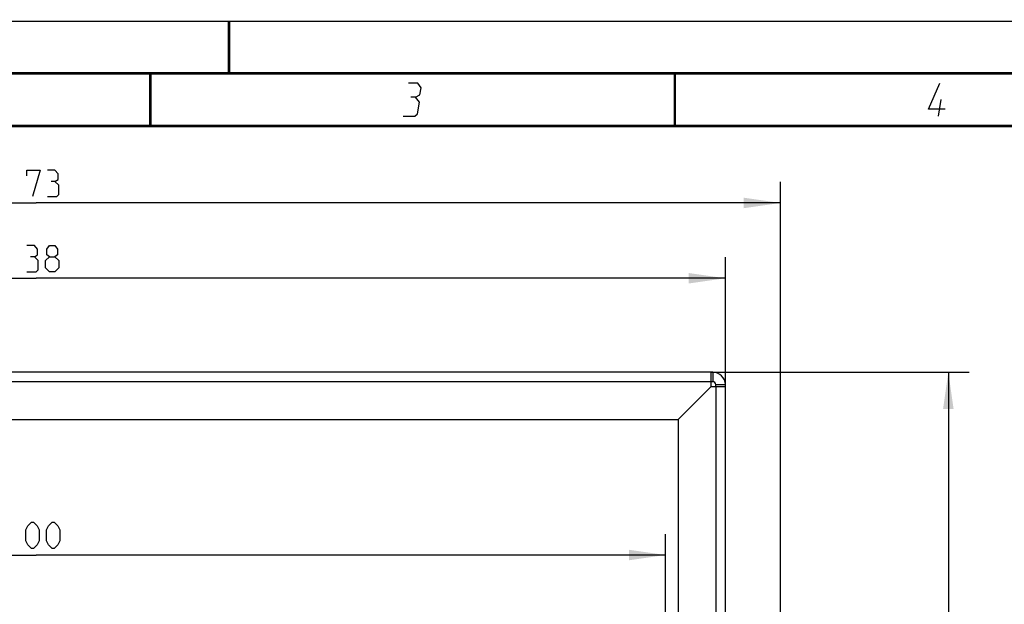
# Model space of a CAD drawing. Header units: millimetres. Extents: x 0 to 420, y 0 to 297.
# Tile 71 of 126: x 105 to 199, y 241 to 297. Entities that reach past the tile are written whole.
import ezdxf

# ---------------------------------------------------------------- set-up
doc = ezdxf.new("R2010")
doc.units = ezdxf.units.MM
doc.header["$LTSCALE"] = 23.1
doc.layers.get('0').update_dxf_attribs({"linetype": 'CONTINUOUS'})
doc.layers.add('DIM_PILOTEES', color=7, linetype='CONTINUOUS')
doc.styles.get("Standard").update_dxf_attribs({"font": 'txt', "width": 0.7})
doc.dimstyles.new('DIMSTYLE_1', dxfattribs={"dimtxt": 2.5, "dimasz": 3.5, "dimexe": 2, "dimexo": 0, "dimtad": 1, "dimlfac": 3.333333, "dimdsep": 46, "dimtxsty": 'Standard', "dimblk": '_FILLED', "dimblk1": '_FILLED', "dimblk2": '_FILLED', "dimcen": 0.09, "dimazin": 2, "dimtp": 0.8, "dimtm": 0.8, "dimtfac": 1, "dimtofl": 0, "dimtmove": 0, "dimatfit": 3, "dimldrblk": '_FILLED', "dimfxl": 0, "dimtolj": 1, "dimarcsym": 0})
doc.dimstyles.new('DIMSTYLE_3', dxfattribs={"dimtxt": 2.5, "dimasz": 3.5, "dimexe": 2, "dimexo": 0, "dimtad": 1, "dimlfac": 3.333333, "dimdsep": 46, "dimtxsty": 'Standard', "dimblk": '_FILLED', "dimblk1": '_FILLED', "dimblk2": '_FILLED', "dimcen": 0.09, "dimazin": 2, "dimtp": 0.5, "dimtm": 0.5, "dimtfac": 1, "dimtofl": 0, "dimtmove": 0, "dimatfit": 3, "dimldrblk": '_FILLED', "dimfxl": 0, "dimtolj": 1, "dimarcsym": 0})

# ---------------------------------------------------------------- blocks, each defined once
blk = doc.blocks.new('_FILLED')
at = {"color": 0, "linetype": 'ByBlock'}
blk.add_solid([(0, 0), (-1, 0.143), (-1, -0.143)], dxfattribs=at)
blk = doc.blocks.new('*D1')
at = {"layer": 'DIM_PILOTEES', "color": 2, "linetype": 'Continuous'}
for p, q in [((40.917, 262.153), (40.917, 274.469)), ((172.317, 262.153), (172.317, 274.469)), ((40.917, 272.469), (106.617, 272.469)), ((172.317, 272.469), (106.617, 272.469))]:
    blk.add_line(p, q, dxfattribs=at)
at = {"layer": 'DIM_PILOTEES', "color": 2, "linetype": 'Continuous', "xscale": 3.5, "yscale": 3.5, "zscale": 3.5, "rotation": 180}
blk.add_blockref('_FILLED', (40.917, 272.469), dxfattribs=at)
at = {"layer": 'DIM_PILOTEES', "color": 2, "linetype": 'Continuous', "xscale": 3.5, "yscale": 3.5, "zscale": 3.5}
blk.add_blockref('_FILLED', (172.317, 272.469), dxfattribs=at)
at = {"layer": 'DIM_PILOTEES', "color": 2, "linetype": 'Continuous', "insert": (106.617, 275.594), "char_height": 2.5, "width": 8.57143, "attachment_point": 2, "line_spacing_factor": 0.9}
blk.add_mtext('{\\ftxt;\\W0.0001;\\H0.0001;\\~}{\\ftxt;\\W2.2857142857;\\H2.5; }{\\ftxt;\\W0.0001;\\H0.0001;\\~}', dxfattribs=at)
blk = doc.blocks.new('*D4')
at = {"layer": 'DIM_PILOTEES', "color": 2, "linetype": 'Continuous'}
for p, q in [((170.967, 263.503), (195.578, 263.503)), ((193.578, 263.503), (193.578, 216.553)), ((193.578, 169.603), (193.578, 216.553)), ((165.717, 169.603), (195.578, 169.603))]:
    blk.add_line(p, q, dxfattribs=at)
at = {"layer": 'DIM_PILOTEES', "color": 2, "linetype": 'Continuous', "xscale": 3.5, "yscale": 3.5, "zscale": 3.5}
for p, rotation in [((193.578, 263.503), 90), ((193.578, 169.603), 270)]:
    blk.add_blockref('_FILLED', p, dxfattribs=dict(at, rotation=rotation))
at = {"layer": 'DIM_PILOTEES', "color": 2, "linetype": 'Continuous', "insert": (190.453, 216.955), "char_height": 2.5, "width": 7.5, "attachment_point": 2, "rotation": 90, "line_spacing_factor": 0.9}
blk.add_mtext('{\\ftxt;\\W0.0001;\\H0.0001;\\~}{\\ftxt;\\W2.0;\\H2.5; }{\\ftxt;\\W0.0001;\\H0.0001;\\~}', dxfattribs=at)
blk = doc.blocks.new('*D7')
at = {"layer": 'DIM_PILOTEES', "color": 2, "linetype": 'Continuous'}
for p, q in [((46.617, 228.703), (46.617, 248.077)), ((166.617, 228.703), (166.617, 248.077)), ((46.617, 246.077), (106.617, 246.077)), ((166.617, 246.077), (106.617, 246.077))]:
    blk.add_line(p, q, dxfattribs=at)
at = {"layer": 'DIM_PILOTEES', "color": 2, "linetype": 'Continuous', "xscale": 3.5, "yscale": 3.5, "zscale": 3.5, "rotation": 180}
blk.add_blockref('_FILLED', (46.617, 246.077), dxfattribs=at)
at = {"layer": 'DIM_PILOTEES', "color": 2, "linetype": 'Continuous', "xscale": 3.5, "yscale": 3.5, "zscale": 3.5}
blk.add_blockref('_FILLED', (166.617, 246.077), dxfattribs=at)
at = {"layer": 'DIM_PILOTEES', "color": 2, "linetype": 'Continuous', "insert": (106.617, 249.202), "char_height": 2.5, "width": 8.83929, "attachment_point": 2, "line_spacing_factor": 0.9}
blk.add_mtext('{\\ftxt;\\W0.0001;\\H0.0001;\\~}{\\ftxt;\\W2.3571428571;\\H2.5; }{\\ftxt;\\W0.0001;\\H0.0001;\\~}', dxfattribs=at)
blk = doc.blocks.new('*D26')
at = {"layer": 'DIM_PILOTEES', "color": 2, "linetype": 'Continuous'}
for p, q in [((35.667, 200.688), (35.667, 281.649)), ((177.567, 200.688), (177.567, 281.649)), ((35.667, 279.649), (106.617, 279.649)), ((177.567, 279.649), (106.617, 279.649))]:
    blk.add_line(p, q, dxfattribs=at)
at = {"layer": 'DIM_PILOTEES', "color": 2, "linetype": 'Continuous', "xscale": 3.5, "yscale": 3.5, "zscale": 3.5, "rotation": 180}
blk.add_blockref('_FILLED', (35.667, 279.649), dxfattribs=at)
at = {"layer": 'DIM_PILOTEES', "color": 2, "linetype": 'Continuous', "xscale": 3.5, "yscale": 3.5, "zscale": 3.5}
blk.add_blockref('_FILLED', (177.567, 279.649), dxfattribs=at)
at = {"layer": 'DIM_PILOTEES', "color": 2, "linetype": 'Continuous', "insert": (106.617, 282.774), "char_height": 2.5, "width": 8.57143, "attachment_point": 2, "line_spacing_factor": 0.9}
blk.add_mtext('{\\ftxt;\\W0.0001;\\H0.0001;\\~}{\\ftxt;\\W2.2857142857;\\H2.5; }{\\ftxt;\\W0.0001;\\H0.0001;\\~}', dxfattribs=at)

msp = doc.modelspace()

# ---------------------------------------------------------------- linework, layer by layer
at = {"color": 7, "linetype": 'Continuous'}
for p, q in [((0, 297), (420, 297)), ((25, 286.9999), (410, 286.9999)), ((171.117, 263.503), (171.117, 262.603)), ((171.117, 262.603), (170.967, 262.603)), ((172.317, 262.303), (171.417, 262.303)), ((171.417, 262.153), (171.417, 262.303))]:
    msp.add_line(p, q, dxfattribs=at)
at = {"color": 2, "linetype": 'Continuous'}
msp.add_line((192.6396, 287.925), (192.8968, 289.5), dxfattribs=at)
at = {"color": 3, "linetype": 'Continuous'}
for p, q in [((171.117, 263.503), (42.117, 263.503)), ((170.967, 262.153), (170.967, 263.503)), ((170.967, 262.603), (42.267, 262.603)), ((167.817, 259.003), (170.9567, 262.153)), ((167.817, 259.003), (170.967, 262.153)), ((170.9567, 262.153), (172.317, 262.153)), ((171.417, 262.153), (171.417, 214.7008)), ((172.317, 184.453), (172.317, 262.303)), ((45.417, 259.003), (167.817, 259.003)), ((167.817, 259.003), (167.817, 216.2008))]:
    msp.add_line(p, q, dxfattribs=at)
at = {"color": 7, "linetype": 'Continuous', "const_width": 0.25}
for points in [[(125, 297), (125, 292)], [(415, 292), (20, 292)], [(117.5002, 292), (117.5002, 287)], [(167.5002, 292), (167.5002, 287)], [(25, 287), (410, 287)]]:
    msp.add_lwpolyline(points, dxfattribs=at)
at = {"color": 2, "linetype": 'Continuous'}
for points in [[(142.7835, 289.725), (143.1952, 289.95), (143.3054, 290.625), (143.0039, 291.075), (142.1039, 291.075)], [(193.2748, 288.6), (191.6998, 288.6), (192.7789, 291.075)], [(141.5896, 287.925), (142.7146, 287.925), (142.9763, 288.15), (143.16, 289.275), (142.7835, 289.725), (142.3335, 289.725)]]:
    msp.add_lwpolyline(points, dxfattribs=at)
at = {"color": 3, "linetype": 'Continuous'}
msp.add_arc((171.117, 262.303), 1.2, 0, 90, dxfattribs=at)
at = {"color": 7, "linetype": 'Continuous'}
msp.add_arc((171.117, 262.303), 0.3, 0, 90, dxfattribs=at)
at = {"layer": 'DIM_PILOTEES', "color": 2, "linetype": 'Continuous'}
for points in [[(105.7241, 282.2381), (105.7241, 282.7738), (106.9741, 282.7738), (106.2599, 280.2738)], [(108.4027, 281.7024), (108.7003, 281.881), (108.7003, 282.4167), (108.4027, 282.7738), (107.6884, 282.7738)], [(107.6884, 280.2738), (108.5813, 280.2738), (108.7599, 280.4524), (108.7599, 281.3453), (108.4027, 281.7024), (108.0456, 281.7024)], [(106.4384, 274.5223), (106.7361, 274.7009), (106.7361, 275.2366), (106.4384, 275.5938), (105.7241, 275.5938)], [(107.867, 274.5223), (107.6289, 274.7009), (107.6289, 275.2366), (107.867, 275.5938), (108.4027, 275.5938), (108.6408, 275.2366), (108.6408, 274.7009), (108.4027, 274.5223), (108.7599, 274.1652), (108.7599, 273.4509), (108.4027, 273.0938), (107.867, 273.0938), (107.5099, 273.4509)], [(105.7241, 273.0938), (106.617, 273.0938), (106.7956, 273.2723), (106.7956, 274.1652), (106.4384, 274.5223), (106.0813, 274.5223)], [(107.5099, 273.4509), (107.5099, 274.1652), (107.867, 274.5223), (108.4027, 274.5223)], [(105.6349, 247.4159), (105.6349, 248.4873), (105.8134, 248.8445), (106.1706, 249.2016), (106.3491, 249.2016), (106.7063, 248.8445), (106.8849, 248.4873), (106.8849, 247.4159), (106.7063, 247.0588), (106.3491, 246.7016), (106.1706, 246.7016), (105.8134, 247.0588), (105.6349, 247.4159)], [(107.5991, 247.4159), (107.5991, 248.4873), (107.7777, 248.8445), (108.1349, 249.2016), (108.3134, 249.2016), (108.6706, 248.8445), (108.8491, 248.4873), (108.8491, 247.4159), (108.6706, 247.0588), (108.3134, 246.7016), (108.1349, 246.7016), (107.7777, 247.0588), (107.5991, 247.4159)]]:
    msp.add_lwpolyline(points, dxfattribs=at)

# ---------------------------------------------------------------- dimensions: what is measured, and where the dimension line sits
for base, p1, p2, text, dimstyle, picture, middle in [((177.567, 279.6488), (35.667, 200.6883), (177.567, 200.6883), '{\\ftxt;\\W0.0001;\\H0.0001;\\~}{\\ftxt;\\W2.2857142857;\\H2.5; }{\\ftxt;\\W0.0001;\\H0.0001;\\~}', 'DIMSTYLE_1', '*D26', (106.2599, 279.6488)), ((172.317, 272.4687), (40.917, 262.153), (172.317, 262.153), '{\\ftxt;\\W0.0001;\\H0.0001;\\~}{\\ftxt;\\W2.2857142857;\\H2.5; }{\\ftxt;\\W0.0001;\\H0.0001;\\~}', 'DIMSTYLE_1', '*D1', (106.2599, 272.4687)), ((166.617, 246.0766), (46.617, 228.703), (166.617, 228.703), '{\\ftxt;\\W0.0001;\\H0.0001;\\~}{\\ftxt;\\W2.3571428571;\\H2.5; }{\\ftxt;\\W0.0001;\\H0.0001;\\~}', 'DIMSTYLE_3', '*D7', (106.2599, 246.0766))]:
    dim = msp.add_linear_dim(base=base, p1=p1, p2=p2, text=text, dimstyle=dimstyle, dxfattribs=at)
    dim.commit()
    dim.dimension.update_dxf_attribs({"geometry": picture, "text_midpoint": middle, "dimtype": 160})
dim = msp.add_linear_dim(base=(193.5781, 263.503), p1=(165.717, 169.603), p2=(170.967, 263.503), angle=90, text='{\\ftxt;\\W0.0001;\\H0.0001;\\~}{\\ftxt;\\W2.0;\\H2.5; }{\\ftxt;\\W0.0001;\\H0.0001;\\~}', dimstyle='DIMSTYLE_3', dxfattribs=at)
dim.commit()
dim.dimension.update_dxf_attribs({"geometry": '*D4', "text_midpoint": (193.5781, 216.5978), "dimtype": 160})

doc.saveas('drawing.dxf')
